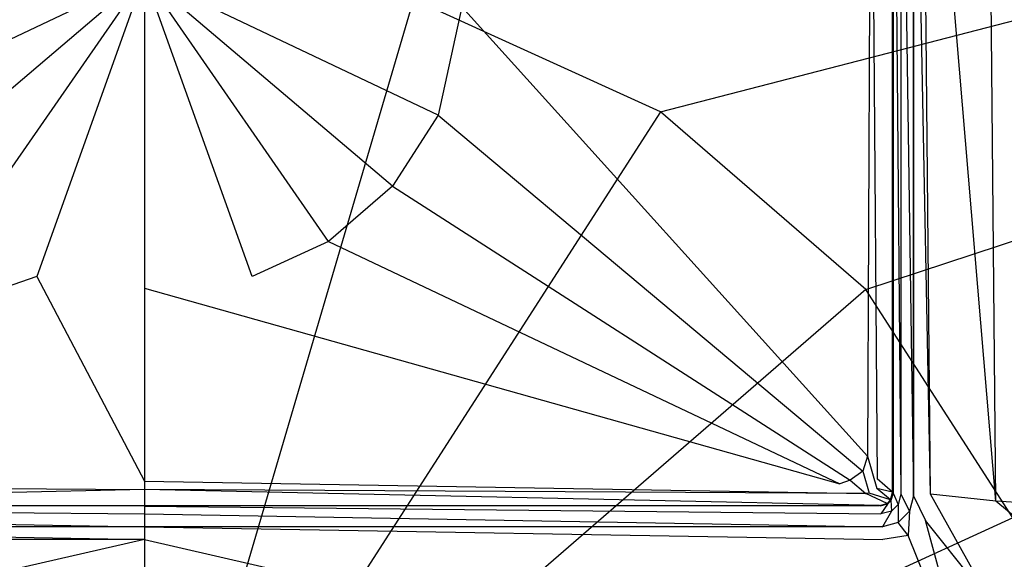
# Model space of a CAD drawing. Extents: x 0 to 1, y -0.7 to 0.
# Tile 5 of 7: x 0.48 to 0.61, y -0.17 to -0.1. Entities that reach past the tile are written whole.
import ezdxf

# ---------------------------------------------------------------- set-up
doc = ezdxf.new("R2010")
doc.units = 0
doc.layers.add('L0_ABDCKG_ABLAUF_N_UDA1070ARA21', color=7, linetype='CONTINUOUS')
doc.layers.add('L1_WANNE_N_UDA1070ARA215V___0__', color=7, linetype='CONTINUOUS')

msp = doc.modelspace()

# ---------------------------------------------------------------- linework, layer by layer
at = {"layer": 'L0_ABDCKG_ABLAUF_N_UDA1070ARA21', "color": 8}
for points, invisible_edges in [([(0.59389, -0.05212, 0.006604), (0.594667, -0.156803, 0.006604), (0.594878, -0.046716, 0.006604), (0.59389, -0.05212, 0.006604)], 14), ([(0.596667, -0.046716, 0.004604), (0.594878, -0.046716, 0.006604), (0.594667, -0.156803, 0.006604), (0.596667, -0.046716, 0.004604)], 14), ([(0.596668, -0.158544, 0.004604), (0.596667, -0.046716, 0.004604), (0.594667, -0.156803, 0.006604), (0.596668, -0.158544, 0.004604)], 14), ([(0.596668, -0.158544, 0.004604), (0.596668, -0.046763, 0.002769), (0.596667, -0.046716, 0.004604), (0.596668, -0.158544, 0.004604)], 14), ([(0.596668, -0.046763, 0.002769), (0.596668, -0.158544, 0.004604), (0.596668, -0.158559, 0.002769), (0.596668, -0.046763, 0.002769)], 13), ([(0.541002, -0.095807, 0.006604), (0.593412, -0.153885, 0.006604), (0.59389, -0.05212, 0.006604), (0.541002, -0.095807, 0.006604)], 14), ([(0.594667, -0.156803, 0.006604), (0.59389, -0.05212, 0.006604), (0.593412, -0.153885, 0.006604), (0.594667, -0.156803, 0.006604)], 13), ([(0.5, -0.091791, 0.006604), (0.458998, -0.095807, 0.006604), (0.462068, -0.109801, 0.006604), (0.5, -0.091791, 0.006604)], 14), ([(0.5, -0.091791, 0.006604), (0.462068, -0.109801, 0.006604), (0.467947, -0.118985, 0.006604), (0.5, -0.091791, 0.006604)], 14), ([(0.5, -0.091791, 0.006604), (0.467947, -0.118985, 0.006604), (0.476195, -0.126122, 0.006604), (0.5, -0.091791, 0.006604)], 14), ([(0.5, -0.091791, 0.006604), (0.476195, -0.126122, 0.006604), (0.486099, -0.13064, 0.006604), (0.5, -0.091791, 0.006604)], 14), ([(0.5, -0.091791, 0.006604), (0.486099, -0.13064, 0.006604), (0.5, -0.13217, 0.006604), (0.5, -0.091791, 0.006604)], 14), ([(0.541002, -0.095807, 0.006604), (0.5, -0.091791, 0.006604), (0.537932, -0.109801, 0.006604), (0.541002, -0.095807, 0.006604)], 14), ([(0.513901, -0.13064, 0.006604), (0.5, -0.091791, 0.006604), (0.5, -0.13217, 0.006604), (0.513901, -0.13064, 0.006604)], 14), ([(0.537932, -0.109801, 0.006604), (0.5, -0.091791, 0.006604), (0.532053, -0.118985, 0.006604), (0.537932, -0.109801, 0.006604)], 14), ([(0.532053, -0.118985, 0.006604), (0.5, -0.091791, 0.006604), (0.523805, -0.126122, 0.006604), (0.532053, -0.118985, 0.006604)], 14), ([(0.523805, -0.126122, 0.006604), (0.5, -0.091791, 0.006604), (0.513901, -0.13064, 0.006604), (0.523805, -0.126122, 0.006604)], 14), ([(0.593412, -0.153885, 0.006604), (0.541002, -0.095807, 0.006604), (0.537932, -0.109801, 0.006604), (0.593412, -0.153885, 0.006604)], 13), ([(0.592831, -0.155817, 0.006604), (0.537932, -0.109801, 0.006604), (0.532053, -0.118985, 0.006604), (0.592831, -0.155817, 0.006604)], 13), ([(0.537932, -0.109801, 0.006604), (0.592831, -0.155817, 0.006604), (0.593412, -0.153885, 0.006604), (0.537932, -0.109801, 0.006604)], 14), ([(0.591175, -0.156985, 0.006604), (0.532053, -0.118985, 0.006604), (0.523805, -0.126122, 0.006604), (0.591175, -0.156985, 0.006604)], 13), ([(0.532053, -0.118985, 0.006604), (0.591175, -0.156985, 0.006604), (0.592831, -0.155817, 0.006604), (0.532053, -0.118985, 0.006604)], 14), ([(0.476195, -0.126122, 0.006604), (0.410161, -0.157434, 0.006604), (0.486099, -0.13064, 0.006604), (0.476195, -0.126122, 0.006604)], 14), ([(0.589839, -0.157434, 0.006604), (0.523805, -0.126122, 0.006604), (0.513901, -0.13064, 0.006604), (0.589839, -0.157434, 0.006604)], 13), ([(0.523805, -0.126122, 0.006604), (0.589839, -0.157434, 0.006604), (0.591175, -0.156985, 0.006604), (0.523805, -0.126122, 0.006604)], 14), ([(0.5, -0.1571, 0.006604), (0.486099, -0.13064, 0.006604), (0.410161, -0.157434, 0.006604), (0.5, -0.1571, 0.006604)], 13), ([(0.486099, -0.13064, 0.006604), (0.5, -0.1571, 0.006604), (0.5, -0.13217, 0.006604), (0.486099, -0.13064, 0.006604)], 14), ([(0.5, -0.13217, 0.006604), (0.589839, -0.157434, 0.006604), (0.513901, -0.13064, 0.006604), (0.5, -0.13217, 0.006604)], 14), ([(0.589839, -0.157434, 0.006604), (0.5, -0.13217, 0.006604), (0.5, -0.1571, 0.006604), (0.589839, -0.157434, 0.006604)], 13), ([(0.594613, -0.158047, 0.006604), (0.593412, -0.153885, 0.006604), (0.592831, -0.155817, 0.006604), (0.594613, -0.158047, 0.006604)], 13), ([(0.593412, -0.153885, 0.006604), (0.594613, -0.158047, 0.006604), (0.594667, -0.156803, 0.006604), (0.593412, -0.153885, 0.006604)], 14), ([(0.593653, -0.158649, 0.006604), (0.592831, -0.155817, 0.006604), (0.591175, -0.156985, 0.006604), (0.593653, -0.158649, 0.006604)], 13), ([(0.592831, -0.155817, 0.006604), (0.593653, -0.158649, 0.006604), (0.594613, -0.158047, 0.006604), (0.592831, -0.155817, 0.006604)], 14), ([(0.5, -0.158201, 0.006604), (0.410161, -0.157434, 0.006604), (0.406814, -0.158713, 0.006604), (0.5, -0.158201, 0.006604)], 13), ([(0.410161, -0.157434, 0.006604), (0.5, -0.158201, 0.006604), (0.5, -0.1571, 0.006604), (0.410161, -0.157434, 0.006604)], 14), ([(0.593186, -0.158713, 0.006604), (0.5, -0.1571, 0.006604), (0.5, -0.158201, 0.006604), (0.593186, -0.158713, 0.006604)], 13), ([(0.5, -0.1571, 0.006604), (0.593186, -0.158713, 0.006604), (0.589839, -0.157434, 0.006604), (0.5, -0.1571, 0.006604)], 14), ([(0.593186, -0.158713, 0.006604), (0.591175, -0.156985, 0.006604), (0.589839, -0.157434, 0.006604), (0.593186, -0.158713, 0.006604)], 13), ([(0.591175, -0.156985, 0.006604), (0.593186, -0.158713, 0.006604), (0.593653, -0.158649, 0.006604), (0.591175, -0.156985, 0.006604)], 14), ([(0.596668, -0.158544, 0.004604), (0.594667, -0.156803, 0.006604), (0.594613, -0.158047, 0.006604), (0.596668, -0.158544, 0.004604)], 14), ([(0.406814, -0.158713, 0.006604), (0.405021, -0.160234, 0.004604), (0.5, -0.158201, 0.006604), (0.406814, -0.158713, 0.006604)], 14), ([(0.5, -0.158201, 0.006604), (0.405021, -0.160234, 0.004604), (0.5, -0.160233, 0.004604), (0.5, -0.158201, 0.006604)], 14), ([(0.594979, -0.160234, 0.004604), (0.5, -0.158201, 0.006604), (0.5, -0.160233, 0.004604), (0.594979, -0.160234, 0.004604)], 14), ([(0.593186, -0.158713, 0.006604), (0.5, -0.158201, 0.006604), (0.594979, -0.160234, 0.004604), (0.593186, -0.158713, 0.006604)], 14), ([(0.593653, -0.158649, 0.006604), (0.593186, -0.158713, 0.006604), (0.595951, -0.159973, 0.004604), (0.593653, -0.158649, 0.006604)], 14), ([(0.595951, -0.159973, 0.004604), (0.593186, -0.158713, 0.006604), (0.594979, -0.160234, 0.004604), (0.595951, -0.159973, 0.004604)], 14), ([(0.596407, -0.159517, 0.004604), (0.594613, -0.158047, 0.006604), (0.593653, -0.158649, 0.006604), (0.596407, -0.159517, 0.004604)], 14), ([(0.596407, -0.159517, 0.004604), (0.593653, -0.158649, 0.006604), (0.595951, -0.159973, 0.004604), (0.596407, -0.159517, 0.004604)], 14), ([(0.596668, -0.158544, 0.004604), (0.594613, -0.158047, 0.006604), (0.596407, -0.159517, 0.004604), (0.596668, -0.158544, 0.004604)], 14), ([(0.596407, -0.159517, 0.004604), (0.596668, -0.158559, 0.002769), (0.596668, -0.158544, 0.004604), (0.596407, -0.159517, 0.004604)], 14), ([(0.596668, -0.158559, 0.002769), (0.596407, -0.159517, 0.004604), (0.596408, -0.159532, 0.002769), (0.596668, -0.158559, 0.002769)], 13), ([(0.5, -0.160233, 0.004604), (0.405021, -0.160248, 0.002769), (0.5, -0.160248, 0.002769), (0.5, -0.160233, 0.004604)], 13), ([(0.405021, -0.160248, 0.002769), (0.5, -0.160233, 0.004604), (0.405021, -0.160234, 0.004604), (0.405021, -0.160248, 0.002769)], 14), ([(0.5, -0.160248, 0.002769), (0.594979, -0.160234, 0.004604), (0.5, -0.160233, 0.004604), (0.5, -0.160248, 0.002769)], 14), ([(0.594979, -0.160234, 0.004604), (0.5, -0.160248, 0.002769), (0.594979, -0.160248, 0.002769), (0.594979, -0.160234, 0.004604)], 13), ([(0.594979, -0.160234, 0.004604), (0.595952, -0.159988, 0.002769), (0.595951, -0.159973, 0.004604), (0.594979, -0.160234, 0.004604)], 14), ([(0.595952, -0.159988, 0.002769), (0.594979, -0.160234, 0.004604), (0.594979, -0.160248, 0.002769), (0.595952, -0.159988, 0.002769)], 13), ([(0.595951, -0.159973, 0.004604), (0.596408, -0.159532, 0.002769), (0.596407, -0.159517, 0.004604), (0.595951, -0.159973, 0.004604)], 14), ([(0.596408, -0.159532, 0.002769), (0.595951, -0.159973, 0.004604), (0.595952, -0.159988, 0.002769), (0.596408, -0.159532, 0.002769)], 13)]:
    msp.add_3dface(points, dxfattribs=dict(at, invisible_edges=invisible_edges))
at = {"layer": 'L1_WANNE_N_UDA1070ARA215V___0__', "color": 8}
for points, invisible_edges in [([(0.989609, -0.00017), (0.56668, -0.10938), (0.534748, -0.09481), (0.989609, -0.00017)], 13), ([(0.56668, -0.10938), (0.989609, -0.00017), (0.993409, -0.000196), (0.56668, -0.10938)], 14), ([(0.993409, -0.000196), (0.593211, -0.132349), (0.56668, -0.10938), (0.993409, -0.000196)], 13), ([(0.593211, -0.132349), (0.993409, -0.000196), (0.996453, -0.00104), (0.593211, -0.132349)], 14), ([(0.996453, -0.00104), (0.61219, -0.161856), (0.593211, -0.132349), (0.996453, -0.00104)], 13), ([(0.59773, -0.158776, 0.001841), (0.596718, -0.046887, 0.002769), (0.596718, -0.158643, 0.002769), (0.59773, -0.158776, 0.001841)], 13), ([(0.596718, -0.046887, 0.002769), (0.59773, -0.158776, 0.001841), (0.59773, -0.046887, 0.001841), (0.596718, -0.046887, 0.002769)], 14), ([(0.599381, -0.158994, 0.001492), (0.59773, -0.046887, 0.001841), (0.59773, -0.158776, 0.001841), (0.599381, -0.158994, 0.001492)], 13), ([(0.59773, -0.046887, 0.001841), (0.599381, -0.158994, 0.001492), (0.599381, -0.046887, 0.001492), (0.59773, -0.046887, 0.001841)], 14), ([(0.599381, -0.158994, 0.006175), (0.599381, -0.046887, 0.003426), (0.599381, -0.158994, 0.004929), (0.599381, -0.158994, 0.006175)], 13), ([(0.599381, -0.046887, 0.003426), (0.599381, -0.158994, 0.006175), (0.599381, -0.046887, 0.004672), (0.599381, -0.046887, 0.003426)], 14), ([(0.601572, -0.158779, 0.006256), (0.599381, -0.046887, 0.004672), (0.599381, -0.158994, 0.006175), (0.601572, -0.158779, 0.006256)], 14), ([(0.601572, -0.158779, 0.006256), (0.600501, -0.046918, 0.004835), (0.599381, -0.046887, 0.004672), (0.601572, -0.158779, 0.006256)], 14), ([(0.599381, -0.046887, 0.003426), (0.599381, -0.158994, 0.001492), (0.599381, -0.158994, 0.004929), (0.599381, -0.046887, 0.003426)], 13), ([(0.599381, -0.158994, 0.001492), (0.599381, -0.046887, 0.003426), (0.599381, -0.046887, 0.001492), (0.599381, -0.158994, 0.001492)], 14), ([(0.610006, -0.159683, 0.006596), (0.600501, -0.046918, 0.004835), (0.601572, -0.158779, 0.006256), (0.610006, -0.159683, 0.006596)], 14), ([(0.610006, -0.159683, 0.006596), (0.608977, -0.046987, 0.005227), (0.600501, -0.046918, 0.004835), (0.610006, -0.159683, 0.006596)], 14), ([(0.878377, -0.177769, 0.0134), (0.608977, -0.046987, 0.005227), (0.610006, -0.159683, 0.006596), (0.878377, -0.177769, 0.0134)], 14), ([(0.878377, -0.177769, 0.0134), (0.878184, -0.048381, 0.013062), (0.608977, -0.046987, 0.005227), (0.878377, -0.177769, 0.0134)], 14), ([(0.5, -0.089818), (0.5, -0.213047), (0.465252, -0.09481), (0.5, -0.089818)], 14), ([(0.534748, -0.09481), (0.5, -0.213047), (0.5, -0.089818), (0.534748, -0.09481)], 14), ([(0.5, -0.213047), (0.43332, -0.10938), (0.465252, -0.09481), (0.5, -0.213047)], 14), ([(0.56668, -0.10938), (0.5, -0.213047), (0.534748, -0.09481), (0.56668, -0.10938)], 14), ([(0.5, -0.213047), (0.406789, -0.132349), (0.43332, -0.10938), (0.5, -0.213047)], 14), ([(0.593211, -0.132349), (0.5, -0.213047), (0.56668, -0.10938), (0.593211, -0.132349)], 14), ([(0.5, -0.213047), (0.38781, -0.161856), (0.406789, -0.132349), (0.5, -0.213047)], 14), ([(0.61219, -0.161856), (0.5, -0.213047), (0.593211, -0.132349), (0.61219, -0.161856)], 14), ([(0.597364, -0.160139, 0.001841), (0.596718, -0.158643, 0.002769), (0.596457, -0.159616, 0.002769), (0.597364, -0.160139, 0.001841)], 13), ([(0.596718, -0.158643, 0.002769), (0.597364, -0.160139, 0.001841), (0.59773, -0.158776, 0.001841), (0.596718, -0.158643, 0.002769)], 14), ([(0.598845, -0.160993, 0.001492), (0.59773, -0.158776, 0.001841), (0.597364, -0.160139, 0.001841), (0.598845, -0.160993, 0.001492)], 13), ([(0.59773, -0.158776, 0.001841), (0.598845, -0.160993, 0.001492), (0.599381, -0.158994, 0.001492), (0.59773, -0.158776, 0.001841)], 14), ([(0.598845, -0.160993, 0.006191), (0.599381, -0.158994, 0.004929), (0.598845, -0.160993, 0.00495), (0.598845, -0.160993, 0.006191)], 13), ([(0.599381, -0.158994, 0.004929), (0.598845, -0.160993, 0.006191), (0.599381, -0.158994, 0.006175), (0.599381, -0.158994, 0.004929)], 14), ([(0.600912, -0.162168, 0.006272), (0.599381, -0.158994, 0.006175), (0.598845, -0.160993, 0.006191), (0.600912, -0.162168, 0.006272)], 13), ([(0.598845, -0.160993, 0.00495), (0.599381, -0.158994, 0.001492), (0.598845, -0.160993, 0.001492), (0.598845, -0.160993, 0.00495)], 13), ([(0.599381, -0.158994, 0.001492), (0.598845, -0.160993, 0.00495), (0.599381, -0.158994, 0.004929), (0.599381, -0.158994, 0.001492)], 14), ([(0.599381, -0.158994, 0.006175), (0.600912, -0.162168, 0.006272), (0.601572, -0.158779, 0.006256), (0.599381, -0.158994, 0.006175)], 14), ([(0.609358, -0.172726, 0.006611), (0.601572, -0.158779, 0.006256), (0.600912, -0.162168, 0.006272), (0.609358, -0.172726, 0.006611)], 14), ([(0.610006, -0.159683, 0.006596), (0.601572, -0.158779, 0.006256), (0.609358, -0.172726, 0.006611), (0.610006, -0.159683, 0.006596)], 14), ([(0.595162, -0.161343, 0.001841), (0.596002, -0.160072, 0.002769), (0.595028, -0.160332, 0.002769), (0.595162, -0.161343, 0.001841)], 13), ([(0.596002, -0.160072, 0.002769), (0.595162, -0.161343, 0.001841), (0.596525, -0.160978, 0.001841), (0.596002, -0.160072, 0.002769)], 14), ([(0.596525, -0.160978, 0.001841), (0.596457, -0.159616, 0.002769), (0.596002, -0.160072, 0.002769), (0.596525, -0.160978, 0.001841)], 13), ([(0.596457, -0.159616, 0.002769), (0.596525, -0.160978, 0.001841), (0.597364, -0.160139, 0.001841), (0.596457, -0.159616, 0.002769)], 14), ([(0.59738, -0.162456, 0.001492), (0.597364, -0.160139, 0.001841), (0.596525, -0.160978, 0.001841), (0.59738, -0.162456, 0.001492)], 13), ([(0.597364, -0.160139, 0.001841), (0.59738, -0.162456, 0.001492), (0.598845, -0.160993, 0.001492), (0.597364, -0.160139, 0.001841)], 14), ([(0.877953, -0.383746, 0.013404), (0.610006, -0.159683, 0.006596), (0.609358, -0.172726, 0.006611), (0.877953, -0.383746, 0.013404)], 14), ([(0.878377, -0.177769, 0.0134), (0.610006, -0.159683, 0.006596), (0.877953, -0.383746, 0.013404), (0.878377, -0.177769, 0.0134)], 14), ([(0.5, -0.162992, 0.001492), (0.404838, -0.161343, 0.001841), (0.404621, -0.162992, 0.001492), (0.5, -0.162992, 0.001492)], 13), ([(0.5, -0.161343, 0.001841), (0.404972, -0.160332, 0.002769), (0.404838, -0.161343, 0.001841), (0.5, -0.161343, 0.001841)], 13), ([(0.404838, -0.161343, 0.001841), (0.5, -0.162992, 0.001492), (0.5, -0.161343, 0.001841), (0.404838, -0.161343, 0.001841)], 14), ([(0.404972, -0.160332, 0.002769), (0.5, -0.161343, 0.001841), (0.5, -0.160332, 0.002769), (0.404972, -0.160332, 0.002769)], 14), ([(0.595162, -0.161343, 0.001841), (0.5, -0.160332, 0.002769), (0.5, -0.161343, 0.001841), (0.595162, -0.161343, 0.001841)], 13), ([(0.5, -0.160332, 0.002769), (0.595162, -0.161343, 0.001841), (0.595028, -0.160332, 0.002769), (0.5, -0.160332, 0.002769)], 14), ([(0.595379, -0.162992, 0.001492), (0.5, -0.161343, 0.001841), (0.5, -0.162992, 0.001492), (0.595379, -0.162992, 0.001492)], 13), ([(0.5, -0.161343, 0.001841), (0.595379, -0.162992, 0.001492), (0.595162, -0.161343, 0.001841), (0.5, -0.161343, 0.001841)], 14), ([(0.595379, -0.162992, 0.001492), (0.596525, -0.160978, 0.001841), (0.595162, -0.161343, 0.001841), (0.595379, -0.162992, 0.001492)], 13), ([(0.596525, -0.160978, 0.001841), (0.595379, -0.162992, 0.001492), (0.59738, -0.162456, 0.001492), (0.596525, -0.160978, 0.001841)], 14), ([(0.59738, -0.162456, 0.004968), (0.598845, -0.160993, 0.006191), (0.598845, -0.160993, 0.00495), (0.59738, -0.162456, 0.004968)], 13), ([(0.598845, -0.160993, 0.006191), (0.59738, -0.162456, 0.004968), (0.59738, -0.162456, 0.006209), (0.598845, -0.160993, 0.006191)], 14), ([(0.598687, -0.164105, 0.00629), (0.598845, -0.160993, 0.006191), (0.59738, -0.162456, 0.006209), (0.598687, -0.164105, 0.00629)], 13), ([(0.59738, -0.162456, 0.004968), (0.598845, -0.160993, 0.001492), (0.59738, -0.162456, 0.001492), (0.59738, -0.162456, 0.004968)], 13), ([(0.598845, -0.160993, 0.001492), (0.59738, -0.162456, 0.004968), (0.598845, -0.160993, 0.00495), (0.598845, -0.160993, 0.001492)], 14), ([(0.598845, -0.160993, 0.006191), (0.598687, -0.164105, 0.00629), (0.600912, -0.162168, 0.006272), (0.598845, -0.160993, 0.006191)], 14), ([(0.5, -0.213047), (0.37792, -0.195509), (0.38781, -0.161856), (0.5, -0.213047)], 14), ([(0.62208, -0.195509), (0.5, -0.213047), (0.61219, -0.161856), (0.62208, -0.195509)], 14), ([(0.595379, -0.162992, 0.004979), (0.59738, -0.162456, 0.006209), (0.59738, -0.162456, 0.004968), (0.595379, -0.162992, 0.004979)], 13), ([(0.59738, -0.162456, 0.006209), (0.595379, -0.162992, 0.004979), (0.595379, -0.162992, 0.006225), (0.59738, -0.162456, 0.006209)], 14), ([(0.59738, -0.162456, 0.006209), (0.595379, -0.162992, 0.006225), (0.595404, -0.164629, 0.006364), (0.59738, -0.162456, 0.006209)], 14), ([(0.595379, -0.162992, 0.001492), (0.59738, -0.162456, 0.004968), (0.59738, -0.162456, 0.001492), (0.595379, -0.162992, 0.001492)], 13), ([(0.59738, -0.162456, 0.004968), (0.595379, -0.162992, 0.001492), (0.595379, -0.162992, 0.004979), (0.59738, -0.162456, 0.004968)], 14), ([(0.598687, -0.164105, 0.00629), (0.59738, -0.162456, 0.006209), (0.595404, -0.164629, 0.006364), (0.598687, -0.164105, 0.00629)], 14), ([(0.607323, -0.185797, 0.006629), (0.600912, -0.162168, 0.006272), (0.598687, -0.164105, 0.00629), (0.607323, -0.185797, 0.006629)], 14), ([(0.609358, -0.172726, 0.006611), (0.600912, -0.162168, 0.006272), (0.607323, -0.185797, 0.006629), (0.609358, -0.172726, 0.006611)], 14), ([(0.5, -0.164629, 0.006287), (0.404621, -0.162992, 0.006225), (0.404596, -0.164629, 0.006364), (0.5, -0.164629, 0.006287)], 13), ([(0.404621, -0.162992, 0.006225), (0.5, -0.164629, 0.006287), (0.5, -0.162992, 0.006147), (0.404621, -0.162992, 0.006225)], 14), ([(0.404621, -0.162992, 0.004979), (0.5, -0.162992, 0.001492), (0.404621, -0.162992, 0.001492), (0.404621, -0.162992, 0.004979)], 13), ([(0.5, -0.162992, 0.001492), (0.404621, -0.162992, 0.004979), (0.5, -0.162992, 0.004901), (0.5, -0.162992, 0.001492)], 14), ([(0.404621, -0.162992, 0.004979), (0.5, -0.162992, 0.006147), (0.5, -0.162992, 0.004901), (0.404621, -0.162992, 0.004979)], 13), ([(0.5, -0.162992, 0.006147), (0.404621, -0.162992, 0.004979), (0.404621, -0.162992, 0.006225), (0.5, -0.162992, 0.006147)], 14), ([(0.595404, -0.164629, 0.006364), (0.5, -0.162992, 0.006147), (0.5, -0.164629, 0.006287), (0.595404, -0.164629, 0.006364)], 13), ([(0.5, -0.162992, 0.006147), (0.595404, -0.164629, 0.006364), (0.595379, -0.162992, 0.006225), (0.5, -0.162992, 0.006147)], 14), ([(0.5, -0.162992, 0.004901), (0.595379, -0.162992, 0.001492), (0.5, -0.162992, 0.001492), (0.5, -0.162992, 0.004901)], 13), ([(0.595379, -0.162992, 0.001492), (0.5, -0.162992, 0.004901), (0.595379, -0.162992, 0.004979), (0.595379, -0.162992, 0.001492)], 14), ([(0.5, -0.162992, 0.006147), (0.595379, -0.162992, 0.004979), (0.5, -0.162992, 0.004901), (0.5, -0.162992, 0.006147)], 13), ([(0.595379, -0.162992, 0.004979), (0.5, -0.162992, 0.006147), (0.595379, -0.162992, 0.006225), (0.595379, -0.162992, 0.004979)], 14), ([(0.405526, -0.186319, 0.0067), (0.5, -0.164629, 0.006287), (0.404596, -0.164629, 0.006364), (0.405526, -0.186319, 0.0067)], 13), ([(0.5, -0.164629, 0.006287), (0.405526, -0.186319, 0.0067), (0.5, -0.186319, 0.006626), (0.5, -0.164629, 0.006287)], 14), ([(0.594474, -0.186319, 0.0067), (0.5, -0.164629, 0.006287), (0.5, -0.186319, 0.006626), (0.594474, -0.186319, 0.0067)], 13), ([(0.5, -0.164629, 0.006287), (0.594474, -0.186319, 0.0067), (0.595404, -0.164629, 0.006364), (0.5, -0.164629, 0.006287)], 14), ([(0.598687, -0.164105, 0.00629), (0.595404, -0.164629, 0.006364), (0.594474, -0.186319, 0.0067), (0.598687, -0.164105, 0.00629)], 14), ([(0.607323, -0.185797, 0.006629), (0.598687, -0.164105, 0.00629), (0.594474, -0.186319, 0.0067), (0.607323, -0.185797, 0.006629)], 14)]:
    msp.add_3dface(points, dxfattribs=dict(at, invisible_edges=invisible_edges))

doc.saveas('drawing.dxf')
